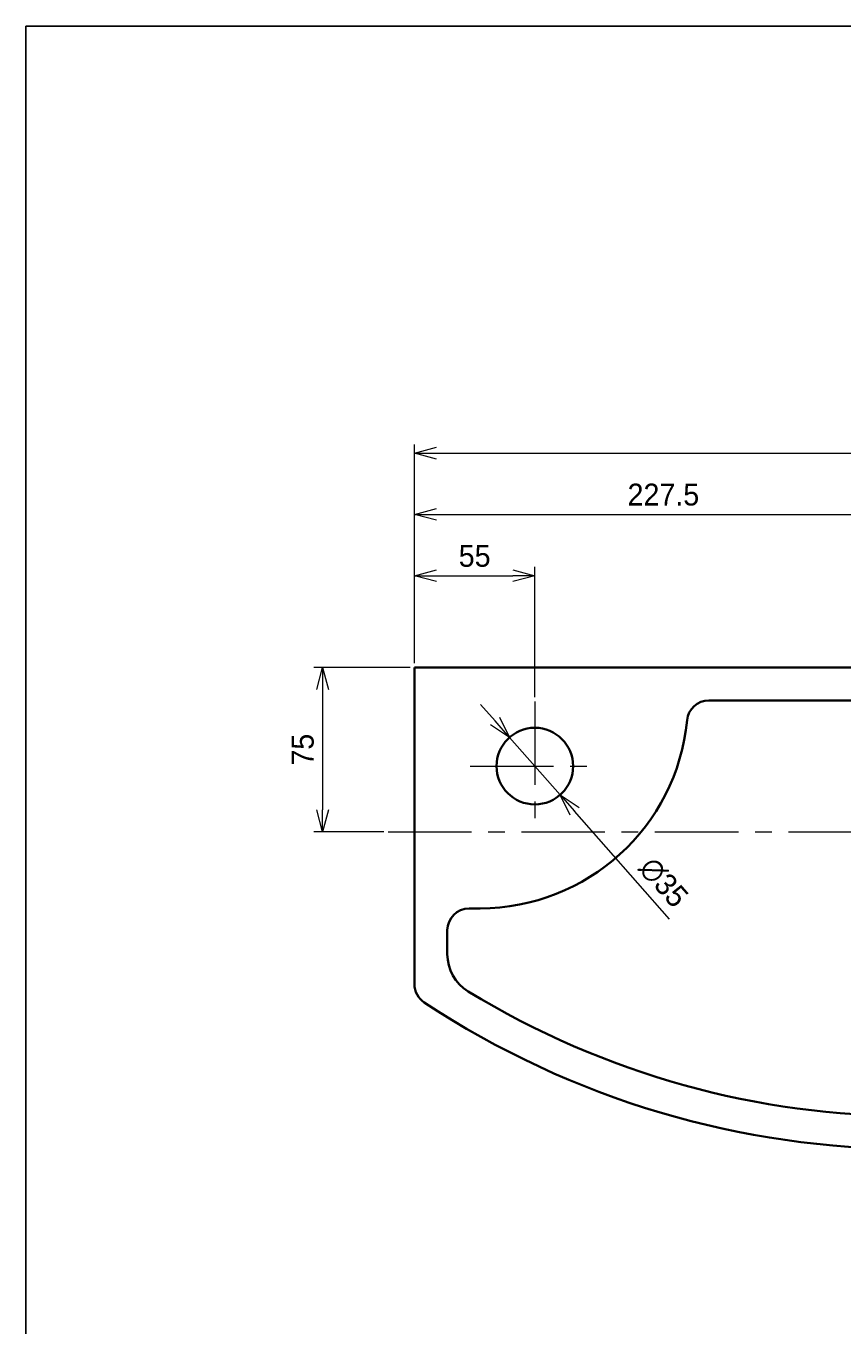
# Model space of a CAD drawing. Header units: millimetres. Extents: x 0 to 2642, y 0 to 1188.
# Tile 2 of 6: x 0 to 373, y 594 to 1188. Entities that reach past the tile are written whole.
import ezdxf

# ---------------------------------------------------------------- set-up
doc = ezdxf.new("R2010")
doc.units = ezdxf.units.MM
doc.header["$LTSCALE"] = 0.3
doc.linetypes.add('CENTER', pattern=[50.8, 31.75, -6.35, 6.35, -6.35])
for name, color, linetype, lineweight in [('中心線', 4, 'CENTER', 18), ('実線', 3, 'Continuous', 35), ('寸法', 2, 'Continuous', 18)]:
    doc.layers.add(name, color=color, linetype=linetype, lineweight=lineweight)
doc.styles.add('MS Pゴシック', font='txt')
doc.dimstyles.new('MyDim S＝1：4', dxfattribs={"dimtxt": 2.5, "dimasz": 2.5, "dimexe": 1, "dimexo": 0.5, "dimgap": 1, "dimtad": 3, "dimdsep": 46, "dimtxsty": 'MS Pゴシック', "dimblk": 'OPEN30', "dimcen": 0, "dimclrd": 256, "dimclre": 256, "dimclrt": 256, "dimazin": 2, "dimtfac": 1, "dimtmove": 0, "dimatfit": 3, "dimldrblk": 'OPEN30', "dimfxl": 1, "dimlwd": 18, "dimlwe": 18, "dimarcsym": 0})

# ---------------------------------------------------------------- blocks, each defined once
blk = doc.blocks.new('_Open30')
at = {"color": 0, "lineweight": -2}
for p, q in [((-1, 0.268), (0, 0)), ((0, 0), (-1, -0.268)), ((0, 0), (-1, 0))]:
    blk.add_line(p, q, dxfattribs=at)
blk = doc.blocks.new('*D4')
at = {"layer": 'Defpoints', "color": 0, "transparency": 16777216}
for p in [(232.54, 936.83), (177.54, 894.83), (232.54, 879.33)]:
    blk.add_point(p, dxfattribs=at)
at = {"layer": '寸法', "lineweight": 18, "transparency": 16777216}
for p, q in [((177.54, 896.83), (177.54, 940.83)), ((232.54, 881.33), (232.54, 940.83)), ((187.54, 936.83), (222.54, 936.83))]:
    blk.add_line(p, q, dxfattribs=at)
at = {"layer": '寸法', "lineweight": 18, "transparency": 16777216, "xscale": 10, "yscale": 10, "zscale": 10, "rotation": 180}
blk.add_blockref('_Open30', (177.54, 936.83), dxfattribs=at)
at = {"layer": '寸法', "lineweight": 18, "transparency": 16777216, "xscale": 10, "yscale": 10, "zscale": 10}
blk.add_blockref('_Open30', (232.54, 936.83), dxfattribs=at)
at = {"layer": '寸法', "transparency": 16777216, "insert": (205.04, 945.83), "char_height": 10, "attachment_point": 5, "style": 'MS Pゴシック'}
blk.add_mtext('55', dxfattribs=at)
blk = doc.blocks.new('*D5')
at = {"layer": 'Defpoints', "color": 0, "transparency": 16777216}
for p in [(405.04, 964.83), (405.04, 906.83), (177.54, 894.83)]:
    blk.add_point(p, dxfattribs=at)
at = {"layer": '寸法', "lineweight": 18, "transparency": 16777216}
for p, q in [((177.54, 896.83), (177.54, 968.83)), ((405.04, 908.83), (405.04, 968.83)), ((187.54, 964.83), (395.04, 964.83))]:
    blk.add_line(p, q, dxfattribs=at)
at = {"layer": '寸法', "lineweight": 18, "transparency": 16777216, "xscale": 10, "yscale": 10, "zscale": 10, "rotation": 180}
blk.add_blockref('_Open30', (177.54, 964.83), dxfattribs=at)
at = {"layer": '寸法', "lineweight": 18, "transparency": 16777216, "xscale": 10, "yscale": 10, "zscale": 10}
blk.add_blockref('_Open30', (405.04, 964.83), dxfattribs=at)
at = {"layer": '寸法', "transparency": 16777216, "insert": (291.29, 973.83), "char_height": 10, "attachment_point": 5, "style": 'MS Pゴシック'}
blk.add_mtext('227.5', dxfattribs=at)
blk = doc.blocks.new('*D6')
at = {"layer": 'Defpoints', "color": 0, "transparency": 16777216}
for p in [(632.54, 992.83), (177.54, 894.83), (632.54, 894.83)]:
    blk.add_point(p, dxfattribs=at)
at = {"layer": '寸法', "lineweight": 18, "transparency": 16777216}
for p, q in [((177.54, 896.83), (177.54, 996.83)), ((187.54, 992.83), (622.54, 992.83)), ((632.54, 896.83), (632.54, 996.83))]:
    blk.add_line(p, q, dxfattribs=at)
at = {"layer": '寸法', "lineweight": 18, "transparency": 16777216, "xscale": 10, "yscale": 10, "zscale": 10, "rotation": 180}
blk.add_blockref('_Open30', (177.54, 992.83), dxfattribs=at)
at = {"layer": '寸法', "lineweight": 18, "transparency": 16777216, "xscale": 10, "yscale": 10, "zscale": 10}
blk.add_blockref('_Open30', (632.54, 992.83), dxfattribs=at)
at = {"layer": '寸法', "transparency": 16777216, "insert": (405.04, 1001.83), "char_height": 10, "attachment_point": 5, "style": 'MS Pゴシック'}
blk.add_mtext('455', dxfattribs=at)
blk = doc.blocks.new('*D9')
at = {"layer": 'Defpoints', "color": 0, "transparency": 16777216}
for p in [(177.54, 894.83), (135.54, 819.83), (165.54, 819.83)]:
    blk.add_point(p, dxfattribs=at)
at = {"layer": '寸法', "lineweight": 18, "transparency": 16777216}
for p, q in [((175.54, 894.83), (131.54, 894.83)), ((135.54, 884.83), (135.54, 829.83)), ((163.54, 819.83), (131.54, 819.83))]:
    blk.add_line(p, q, dxfattribs=at)
at = {"layer": '寸法', "lineweight": 18, "transparency": 16777216, "xscale": 10, "yscale": 10, "zscale": 10}
for p, rotation in [((135.54, 894.83), 90), ((135.54, 819.83), 270)]:
    blk.add_blockref('_Open30', p, dxfattribs=dict(at, rotation=rotation))
at = {"layer": '寸法', "transparency": 16777216, "insert": (126.54, 857.33), "char_height": 10, "attachment_point": 5, "rotation": 90, "style": 'MS Pゴシック'}
blk.add_mtext('75', dxfattribs=at)
blk = doc.blocks.new('*D19')
at = {"layer": 'Defpoints', "color": 0, "transparency": 16777216}
for p in [(220.97, 862.96), (244.11, 836.7)]:
    blk.add_point(p, dxfattribs=at)
at = {"layer": '寸法', "lineweight": 18, "transparency": 16777216}
for p, q in [((214.36, 870.46), (207.75, 877.97)), ((220.97, 862.96), (244.11, 836.7)), ((294.13, 779.94), (250.72, 829.2))]:
    blk.add_line(p, q, dxfattribs=at)
at = {"layer": '寸法', "lineweight": 18, "transparency": 16777216, "xscale": 10, "yscale": 10, "zscale": 10}
for p, rotation in [((220.97, 862.96), 311.3852644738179), ((244.11, 836.7), 131.3852644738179)]:
    blk.add_blockref('_Open30', p, dxfattribs=dict(at, rotation=rotation))
at = {"layer": '寸法', "transparency": 16777216, "insert": (291.36, 796.69), "char_height": 10, "attachment_point": 5, "rotation": 311.38526, "style": 'MS Pゴシック'}
blk.add_mtext('∅35', dxfattribs=at)

msp = doc.modelspace()

# ---------------------------------------------------------------- linework, layer by layer
at = {"layer": 'Defpoints'}
for p, q in [((0, 0), (0, 1188)), ((0, 1188), (1680, 1188))]:
    msp.add_line(p, q, dxfattribs=at)
at = {"layer": '中心線', "ltscale": 4}
for p, q in [((232.541, 879.331), (232.541, 819.103)), ((203.041, 849.831), (262.041, 849.831)), ((165.541, 819.831), (644.541, 819.831))]:
    msp.add_line(p, q, dxfattribs=at)
at = {"layer": '実線'}
for p, q in [((177.541, 894.831), (177.541, 750.168)), ((177.541, 894.831), (632.541, 894.831)), ((312.063, 879.831), (607.541, 879.831)), ((202.541, 784.831), (207.541, 784.831)), ((192.541, 774.831), (192.541, 763.904))]:
    msp.add_line(p, q, dxfattribs=at)
for centre, radius, start, end in [((312.063, 869.831), 10, 89.999997, 174.534971), ((207.541, 879.831), 95, 270.000003, 354.534976), ((232.541, 849.831), 17.5, 0, 359.99999), ((202.541, 774.831), 10, 89.999997, 179.999995), ((212.541, 763.904), 20, 180.000005, 238.62011), ((187.541, 750.168), 10, 180.000005, 236.55963), ((405.041, 1079.518), 389.688, 238.62011, 301.379895), ((405.041, 1079.518), 404.688, 236.55963, 303.440375)]:
    msp.add_arc(centre, radius, start, end, dxfattribs=at)

# ---------------------------------------------------------------- dimensions: what is measured, and where the dimension line sits
at = {"layer": '寸法'}
for base, p2, picture, middle in [((632.541, 992.831), (632.541, 894.831), '*D6', (405.041, 1001.831)), ((405.041, 964.831), (405.041, 906.831), '*D5', (291.291, 973.831)), ((232.541, 936.831), (232.541, 879.331), '*D4', (205.041, 945.831))]:
    dim = msp.add_linear_dim(base=base, p1=(177.541, 894.831), p2=p2, dimstyle='MyDim S＝1：4', dxfattribs=at)
    dim.commit()
    dim.dimension.update_dxf_attribs({"geometry": picture, "text_midpoint": middle})
dim = msp.add_linear_dim(base=(135.541, 819.831), p1=(177.541, 894.831), p2=(165.541, 819.831), angle=90, dimstyle='MyDim S＝1：4', dxfattribs=at)
dim.commit()
dim.dimension.update_dxf_attribs({"geometry": '*D9', "text_midpoint": (126.541, 857.331)})
dim = msp.add_diameter_dim_2p(p1=(220.971, 862.961), p2=(244.11, 836.701), dimstyle='MyDim S＝1：4', dxfattribs=at)
dim.commit()
dim.dimension.update_dxf_attribs({"geometry": '*D19', "text_midpoint": (284.61, 790.739), "dimtype": 163})

doc.saveas('drawing.dxf')
